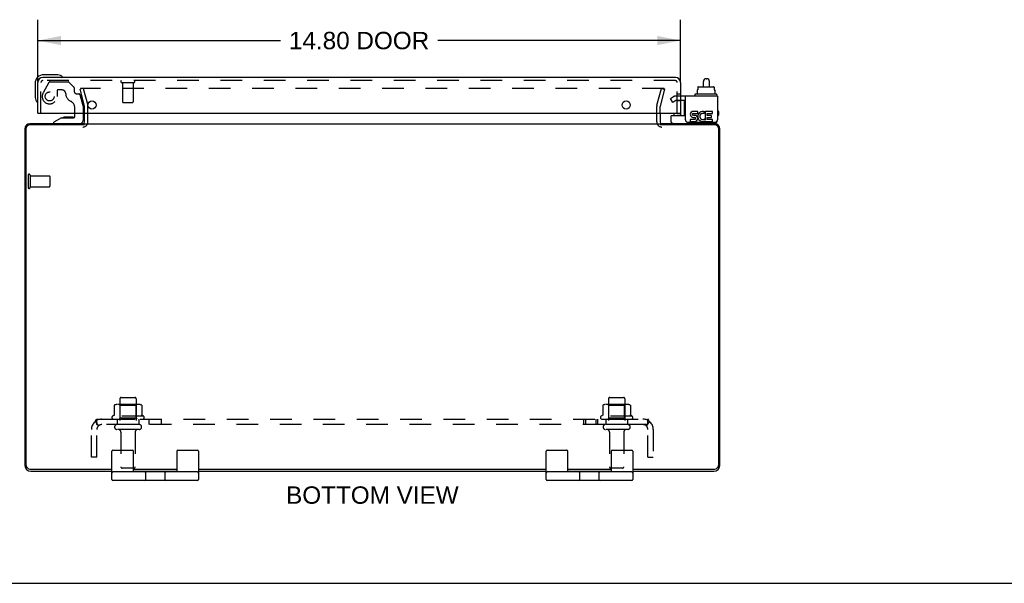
# Model space of a CAD drawing. Header units: inches. Extents: x 0 to 90.7, y 0 to 58.7.
# Tile 2 of 5: x 22.4 to 45, y 0 to 13. Entities that reach past the tile are written whole.
import ezdxf

# ---------------------------------------------------------------- set-up
doc = ezdxf.new("R2010")
doc.units = ezdxf.units.IN
doc.header["$LTSCALE"] = 4.986667
doc.header["$MEASUREMENT"] = 0
doc.linetypes.add('HIDDEN', pattern=[0.2, 0.1, -0.1])
doc.layers.get('0').update_dxf_attribs({"linetype": 'CONTINUOUS'})
for name, color, linetype in [('DEFAULT_2', 8, 'HIDDEN'), ('DIMENSIONS', 7, 'CONTINUOUS'), ('DOOR_ASSEMBLY', 7, 'CONTINUOUS'), ('SUBPANEL', 7, 'CONTINUOUS')]:
    doc.layers.add(name, color=color, linetype=linetype)
doc.styles.get("Standard").update_dxf_attribs({"font": 'arial.ttf'})
doc.dimstyles.new('DIMSTYLE_1', dxfattribs={"dimtxt": 0.4, "dimasz": 0.533333, "dimexe": 0.09, "dimexo": 0.07, "dimgap": 0.0375, "dimtad": 0, "dimtih": 1, "dimtoh": 1, "dimzin": 4, "dimdsep": 46, "dimtxsty": 'Standard', "dimblk": '_FILLED', "dimblk1": '_FILLED', "dimblk2": '_FILLED', "dimcen": 0.09, "dimadec": 3, "dimazin": 1, "dimtfac": 1, "dimtdec": 3, "dimtofl": 0, "dimtmove": 0, "dimatfit": 3, "dimldrblk": '_FILLED', "dimfxl": 0, "dimtolj": 1, "dimtzin": 4, "dimarcsym": 0})

# ---------------------------------------------------------------- blocks, each defined once
blk = doc.blocks.new('_FILLED')
at = {"color": 0, "linetype": 'ByBlock'}
blk.add_solid([(0, 0), (-1, 0.2), (-1, -0.2)], dxfattribs=at)
blk = doc.blocks.new('*D3')
at = {"layer": 'DIMENSIONS', "color": 2, "linetype": 'Continuous'}
for p, q in [((22.779, 11.548), (22.779, 12.974)), ((37.579, 11.548), (37.579, 12.974)), ((22.779, 12.494), (28.366, 12.494)), ((37.579, 12.494), (31.992, 12.494))]:
    blk.add_line(p, q, dxfattribs=at)
at = {"layer": 'DIMENSIONS', "color": 2, "linetype": 'Continuous', "xscale": 0.5333333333, "yscale": 0.5333333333, "zscale": 0.5333333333, "rotation": 180}
blk.add_blockref('_FILLED', (22.779, 12.494), dxfattribs=at)
at = {"layer": 'DIMENSIONS', "color": 2, "linetype": 'Continuous', "xscale": 0.5333333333, "yscale": 0.5333333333, "zscale": 0.5333333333}
blk.add_blockref('_FILLED', (37.579, 12.494), dxfattribs=at)
at = {"layer": 'DIMENSIONS', "color": 2, "linetype": 'Continuous', "insert": (30.179, 12.694), "char_height": 0.4, "width": 3.22677, "attachment_point": 2, "line_spacing_factor": 0.9}
blk.add_mtext('14.80 DOOR', dxfattribs=at)

msp = doc.modelspace()

# ---------------------------------------------------------------- linework, layer by layer
at = {"color": 7, "linetype": 'Continuous'}
for p, q in [((38.167, 11.614), (38.187, 11.614)), ((37.961, 11.363), (37.976, 11.363)), ((37.961, 11.363), (37.961, 11.256)), ((37.976, 11.421), (37.976, 11.363)), ((37.987, 11.431), (38.343, 11.431)), ((38.107, 11.431), (38.107, 11.554)), ((38.247, 11.431), (38.247, 11.554)), ((38.354, 11.421), (38.354, 11.363)), ((38.354, 11.363), (38.37, 11.363)), ((38.37, 11.363), (38.37, 11.256)), ((37.909, 11.246), (37.909, 11.226)), ((38.406, 11.256), (37.919, 11.256)), ((38.416, 11.246), (38.416, 11.226)), ((37.365, 10.618), (37.365, 10.756)), ((37.375, 10.766), (37.691, 10.766)), ((38.428, 10.658), (38.428, 10.672)), ((24.484, 2.388), (24.484, 3.038)), ((24.509, 3.063), (24.959, 3.063)), ((24.984, 2.563), (24.984, 3.038)), ((25.984, 3.038), (25.984, 2.563)), ((26.009, 3.063), (26.459, 3.063)), ((26.484, 3.038), (26.484, 2.388)), ((34.484, 2.388), (34.484, 3.038)), ((34.509, 3.063), (34.959, 3.063)), ((34.984, 2.563), (34.984, 3.038)), ((35.984, 3.038), (35.984, 2.563)), ((36.009, 3.063), (36.459, 3.063)), ((36.484, 3.038), (36.484, 2.388)), ((26.459, 2.563), (24.509, 2.563)), ((25.189, 2.563), (25.189, 2.578)), ((25.265, 2.388), (25.265, 2.538)), ((25.703, 2.538), (25.703, 2.388)), ((25.779, 2.563), (25.779, 2.578)), ((36.459, 2.563), (34.509, 2.563)), ((35.189, 2.563), (35.189, 2.578)), ((35.265, 2.388), (35.265, 2.538)), ((35.703, 2.538), (35.703, 2.388)), ((35.779, 2.563), (35.779, 2.578)), ((26.459, 2.363), (24.509, 2.363)), ((36.459, 2.363), (34.509, 2.363)), ((0, 0), (90.667, 0))]:
    msp.add_line(p, q, dxfattribs=at)
at = {"color": 3, "linetype": 'Continuous'}
for p, q in [((38.428, 11.216), (37.691, 11.216)), ((37.691, 10.672), (37.691, 11.216)), ((38.428, 11.216), (38.428, 10.672)), ((23.859, 10.62), (23.859, 10.821)), ((37.109, 10.821), (37.109, 10.62)), ((37.906, 10.677), (37.806, 10.677)), ((37.806, 10.677), (37.806, 10.631)), ((37.86, 10.725), (37.911, 10.725)), ((37.976, 10.863), (37.875, 10.863)), ((37.875, 10.817), (37.976, 10.817)), ((37.906, 10.77), (37.876, 10.77)), ((37.976, 10.817), (37.976, 10.863)), ((38.12, 10.811), (38.138, 10.853)), ((38.146, 10.67), (38.132, 10.69)), ((38.316, 10.863), (38.146, 10.863)), ((38.146, 10.863), (38.146, 10.67)), ((38.193, 10.817), (38.316, 10.817)), ((38.193, 10.77), (38.193, 10.817)), ((38.293, 10.77), (38.193, 10.77)), ((38.193, 10.725), (38.293, 10.725)), ((38.193, 10.677), (38.193, 10.725)), ((38.316, 10.677), (38.193, 10.677)), ((38.293, 10.725), (38.293, 10.77)), ((38.316, 10.817), (38.316, 10.863)), ((38.316, 10.631), (38.316, 10.677)), ((22.484, 10.461), (22.484, 2.714)), ((22.517, 2.711), (22.517, 10.475)), ((23.859, 10.555), (22.597, 10.555)), ((23.846, 10.578), (22.601, 10.578)), ((23.859, 10.578), (37.109, 10.578)), ((38.371, 10.555), (37.109, 10.555)), ((38.367, 10.578), (37.122, 10.578)), ((37.751, 10.612), (38.368, 10.612)), ((37.806, 10.631), (37.906, 10.631)), ((38.146, 10.644), (38.146, 10.631)), ((38.146, 10.631), (38.316, 10.631)), ((38.451, 10.475), (38.451, 2.711)), ((38.484, 2.714), (38.484, 10.461)), ((22.597, 2.631), (24.484, 2.631)), ((22.62, 2.578), (24.484, 2.578)), ((24.984, 2.631), (25.984, 2.631)), ((24.984, 2.578), (25.984, 2.578)), ((26.484, 2.631), (34.484, 2.631)), ((26.484, 2.578), (34.484, 2.578)), ((34.984, 2.631), (35.984, 2.631)), ((34.984, 2.578), (35.984, 2.578)), ((36.484, 2.631), (38.371, 2.631)), ((36.484, 2.578), (38.348, 2.578))]:
    msp.add_line(p, q, dxfattribs=at)
at = {"color": 7, "linetype": 'Continuous'}
for centre, radius, start, end in [((38.167, 11.554), 0.06, 90, 180), ((38.187, 11.554), 0.06, 0, 90), ((37.919, 11.246), 0.01, 90, 180), ((37.919, 11.226), 0.01, 180, 270), ((38.406, 11.246), 0.01, 0, 90), ((38.406, 11.226), 0.01, 270, 360), ((38.412, 11.098), 0.0162, 343.791, 16.209), ((37.375, 10.756), 0.01, 90, 180), ((38.348, 10.658), 0.08, 283.6886, 360), ((37.405, 10.618), 0.04, 180, 270), ((24.509, 3.038), 0.025, 90, 180), ((24.959, 3.038), 0.025, 0, 90), ((26.009, 3.038), 0.025, 90, 180), ((26.459, 3.038), 0.025, 0, 90), ((34.509, 3.038), 0.025, 90, 180), ((34.959, 3.038), 0.025, 0, 90), ((36.009, 3.038), 0.025, 90, 180), ((36.459, 3.038), 0.025, 0, 90), ((24.509, 2.538), 0.025, 90, 180), ((25.24, 2.538), 0.025, 0, 90), ((25.728, 2.538), 0.025, 90, 180), ((26.459, 2.538), 0.025, 0, 90), ((34.509, 2.538), 0.025, 90, 180), ((35.24, 2.538), 0.025, 0, 90), ((35.728, 2.538), 0.025, 90, 180), ((36.459, 2.538), 0.025, 0, 90), ((24.509, 2.388), 0.025, 180, 270), ((25.24, 2.388), 0.025, 270, 360), ((25.728, 2.388), 0.025, 180, 270), ((26.459, 2.388), 0.025, 270, 360), ((34.509, 2.388), 0.025, 180, 270), ((35.24, 2.388), 0.025, 270, 360), ((35.728, 2.388), 0.025, 180, 270), ((36.459, 2.388), 0.025, 270, 360)]:
    msp.add_arc(centre, radius, start, end, dxfattribs=at)
at = {"color": 3, "linetype": 'Continuous'}
for centre, radius, start, end in [((37.751, 10.672), 0.06, 180, 270), ((37.875, 10.793), 0.0696, 89.9911, 257.4338), ((37.875, 10.793), 0.0232, 90, 270.0485), ((37.906, 10.701), 0.0696, 270, 90), ((37.906, 10.701), 0.0232, 270, 351.2295), ((37.903, 10.7), 0.0267, 353.4285, 71.7628), ((38.092, 10.747), 0.116, 66.5966, 251.8791), ((38.092, 10.747), 0.0696, 66.5966, 305.1122), ((38.368, 10.672), 0.06, 270, 360), ((22.601, 10.461), 0.117, 90, 180), ((22.597, 10.475), 0.08, 90, 180), ((23.817, 10.62), 0.042, 270, 360), ((37.151, 10.62), 0.042, 180, 270), ((38.092, 10.744), 0.114, 251.4199, 296.1963), ((38.092, 10.747), 0.116, 295.737, 297.8532), ((38.367, 10.461), 0.117, 0, 90), ((38.371, 10.475), 0.08, 0, 90), ((22.62, 2.714), 0.136, 180, 270), ((22.597, 2.711), 0.08, 180, 270), ((38.348, 2.714), 0.136, 270, 360), ((38.371, 2.711), 0.08, 270, 360)]:
    msp.add_arc(centre, radius, start, end, dxfattribs=at)
at = {"color": 7, "linetype": 'Continuous'}
for centre, major_axis, ratio, start_param, end_param in [((37.987, 11.421), (0.0111, 0), 0.898834, 1.570796, 3.141593), ((38.343, 11.421), (0.0113, 0), 0.88616, 0, 1.570796)]:
    msp.add_ellipse(centre, major_axis=major_axis, ratio=ratio, start_param=start_param, end_param=end_param, dxfattribs=at)
at = {"layer": 'DEFAULT_2', "color": 8, "linetype": 'HIDDEN'}
for p, q in [((23.828, 11.391), (23.755, 11.371)), ((23.859, 10.985), (23.755, 11.371)), ((37.193, 11.391), (23.776, 11.391)), ((23.828, 11.391), (23.931, 11.005)), ((37.038, 11.005), (37.141, 11.391)), ((37.214, 11.371), (37.11, 10.985)), ((37.141, 11.391), (37.214, 11.371)), ((37.35, 11.16), (37.422, 11.202)), ((37.402, 11.07), (37.35, 11.16)), ((37.474, 11.112), (37.402, 11.07)), ((37.691, 11.216), (37.474, 11.216)), ((37.691, 11.112), (37.474, 11.112)), ((23.859, 10.821), (23.859, 10.979)), ((23.934, 10.62), (23.934, 10.979)), ((37.034, 10.62), (37.034, 10.979)), ((37.109, 10.821), (37.109, 10.979)), ((22.559, 9.395), (22.559, 9.111)), ((22.602, 9.395), (22.602, 9.111)), ((22.602, 9.377), (23.049, 9.377)), ((23.059, 9.367), (23.059, 9.139)), ((22.602, 9.129), (23.049, 9.129)), ((24.541, 4.093), (24.541, 3.875)), ((25.115, 4.114), (24.604, 4.114)), ((24.676, 4.094), (24.656, 4.114)), ((24.672, 4.248), (24.672, 3.653)), ((24.676, 3.798), (24.676, 4.094)), ((25.043, 4.094), (24.676, 4.094)), ((24.702, 4.278), (25.017, 4.278)), ((25.043, 4.094), (25.063, 4.114)), ((25.043, 3.798), (25.043, 4.094)), ((25.047, 4.248), (25.047, 3.653)), ((25.178, 4.093), (25.178, 3.875)), ((35.791, 4.093), (35.791, 3.875)), ((36.365, 4.114), (35.854, 4.114)), ((35.926, 4.094), (35.906, 4.114)), ((35.922, 4.248), (35.922, 3.653)), ((36.293, 4.094), (35.926, 4.094)), ((35.926, 3.798), (35.926, 4.094)), ((35.952, 4.278), (36.267, 4.278)), ((36.293, 4.094), (36.313, 4.114)), ((36.293, 3.798), (36.293, 4.094)), ((36.297, 4.248), (36.297, 3.653)), ((36.428, 4.093), (36.428, 3.875)), ((25.215, 3.848), (24.504, 3.848)), ((24.525, 3.778), (25.194, 3.778)), ((25.117, 3.653), (24.602, 3.653)), ((24.676, 3.798), (24.656, 3.778)), ((25.043, 3.798), (24.676, 3.798)), ((25.043, 3.798), (25.063, 3.778)), ((36.465, 3.848), (35.754, 3.848)), ((35.775, 3.778), (36.444, 3.778)), ((36.367, 3.653), (35.852, 3.653)), ((35.926, 3.798), (35.906, 3.778)), ((36.293, 3.798), (35.926, 3.798)), ((36.293, 3.798), (36.313, 3.778)), ((25.117, 3.543), (24.602, 3.543)), ((24.694, 3.481), (24.694, 2.683)), ((25.024, 3.481), (25.024, 2.683)), ((36.367, 3.543), (35.852, 3.543)), ((35.944, 3.481), (35.944, 2.683)), ((36.274, 3.481), (36.274, 2.683)), ((24.994, 2.653), (24.724, 2.653)), ((36.244, 2.653), (35.974, 2.653))]:
    msp.add_line(p, q, dxfattribs=at)
for points in [[(23.776, 11.391), (23.774, 11.391), (23.773, 11.39), (23.772, 11.39), (23.771, 11.39), (23.77, 11.389), (23.769, 11.389), (23.767, 11.388), (23.766, 11.388), (23.766, 11.387), (23.765, 11.386), (23.764, 11.385), (23.763, 11.384), (23.762, 11.383), (23.762, 11.382), (23.761, 11.381), (23.761, 11.38), (23.761, 11.379), (23.761, 11.377), (23.761, 11.376)], [(23.761, 11.376), (23.761, 11.375), (23.761, 11.374), (23.761, 11.373)], [(37.206, 11.383), (37.206, 11.384), (37.205, 11.385), (37.204, 11.386), (37.203, 11.387), (37.202, 11.388), (37.201, 11.388), (37.2, 11.389), (37.199, 11.389), (37.198, 11.39), (37.197, 11.39), (37.196, 11.39), (37.194, 11.391), (37.193, 11.391)], [(37.206, 11.383), (37.207, 11.382), (37.207, 11.381), (37.208, 11.38), (37.208, 11.379), (37.208, 11.377), (37.208, 11.376)], [(37.208, 11.376), (37.208, 11.375), (37.208, 11.374), (37.208, 11.373)], [(24.546, 4.102), (24.545, 4.101), (24.544, 4.1), (24.543, 4.099), (24.542, 4.097), (24.541, 4.096), (24.541, 4.094), (24.541, 4.093)], [(25.172, 4.102), (25.174, 4.101), (25.175, 4.1), (25.176, 4.099), (25.177, 4.097), (25.178, 4.096), (25.178, 4.094), (25.178, 4.093)], [(35.796, 4.102), (35.795, 4.101), (35.794, 4.1), (35.793, 4.099), (35.792, 4.097), (35.791, 4.096), (35.791, 4.094), (35.791, 4.093)], [(36.422, 4.102), (36.424, 4.101), (36.425, 4.1), (36.426, 4.099), (36.427, 4.097), (36.428, 4.096), (36.428, 4.094), (36.428, 4.093)], [(24.541, 3.875), (24.54, 3.873), (24.54, 3.872), (24.54, 3.871), (24.54, 3.87), (24.539, 3.87), (24.539, 3.869), (24.539, 3.869), (24.538, 3.868), (24.538, 3.868), (24.538, 3.867), (24.537, 3.867), (24.537, 3.867), (24.537, 3.867), (24.536, 3.866), (24.536, 3.866), (24.536, 3.866), (24.535, 3.866), (24.535, 3.866)], [(25.184, 3.866), (25.183, 3.866), (25.183, 3.866), (25.183, 3.866), (25.183, 3.866), (25.182, 3.867), (25.182, 3.867), (25.182, 3.867), (25.181, 3.867), (25.181, 3.868), (25.181, 3.868), (25.18, 3.869), (25.18, 3.869), (25.18, 3.87), (25.179, 3.87), (25.179, 3.871), (25.179, 3.872), (25.178, 3.873), (25.178, 3.875)], [(35.791, 3.875), (35.79, 3.873), (35.79, 3.872), (35.79, 3.871), (35.79, 3.87), (35.789, 3.87), (35.789, 3.869), (35.789, 3.869), (35.788, 3.868), (35.788, 3.868), (35.788, 3.867), (35.787, 3.867), (35.787, 3.867), (35.787, 3.867), (35.786, 3.866), (35.786, 3.866), (35.786, 3.866), (35.785, 3.866), (35.785, 3.866)], [(36.434, 3.866), (36.433, 3.866), (36.433, 3.866), (36.433, 3.866), (36.433, 3.866), (36.432, 3.867), (36.432, 3.867), (36.432, 3.867), (36.431, 3.867), (36.431, 3.868), (36.431, 3.868), (36.43, 3.869), (36.43, 3.869), (36.43, 3.87), (36.429, 3.87), (36.429, 3.871), (36.429, 3.872), (36.428, 3.873), (36.428, 3.875)]]:
    msp.add_lwpolyline(points, dxfattribs=at)
for centre, radius, start, end in [((37.474, 11.112), 0.104, 90, 120), ((23.834, 10.979), 0.025, 0, 15), ((23.834, 10.979), 0.1, 0, 15), ((37.134, 10.979), 0.1, 165, 180), ((37.134, 10.979), 0.025, 165, 180), ((23.817, 10.62), 0.117, 270, 360), ((37.151, 10.62), 0.117, 180, 270), ((22.581, 9.395), 0.0215, 0, 180), ((23.049, 9.367), 0.01, 0, 90), ((22.581, 9.111), 0.0215, 180, 360), ((23.049, 9.139), 0.01, 270, 360), ((24.604, 3.973), 0.141, 90, 113.95), ((24.702, 4.248), 0.03, 90, 180), ((25.017, 4.248), 0.03, 0, 90), ((25.115, 3.973), 0.141, 66.05, 90), ((35.854, 3.973), 0.141, 90, 113.95), ((35.952, 4.248), 0.03, 90, 180), ((36.267, 4.248), 0.03, 0, 90), ((36.365, 3.973), 0.141, 66.05, 90), ((24.859, 3.248), 0.698, 117.6814, 120.6631), ((24.859, 3.248), 0.698, 59.3369, 62.3186), ((36.109, 3.248), 0.698, 117.6814, 120.6631), ((36.109, 3.248), 0.698, 59.3369, 62.3186), ((24.525, 3.816), 0.0384, 124.4497, 270), ((24.602, 3.598), 0.055, 90, 270), ((25.117, 3.598), 0.055, 270, 90), ((25.194, 3.816), 0.0384, 270, 55.5503), ((35.775, 3.816), 0.0384, 124.4497, 270), ((35.852, 3.598), 0.055, 90, 270), ((36.367, 3.598), 0.055, 270, 90), ((36.444, 3.816), 0.0384, 270, 55.5503), ((24.632, 3.481), 0.0625, 0, 90), ((25.087, 3.481), 0.0625, 90, 180), ((35.882, 3.481), 0.0625, 0, 90), ((36.337, 3.481), 0.0625, 90, 180), ((24.724, 2.683), 0.03, 180, 270), ((24.994, 2.683), 0.03, 270, 360), ((35.974, 2.683), 0.03, 180, 270), ((36.244, 2.683), 0.03, 270, 360)]:
    msp.add_arc(centre, radius, start, end, dxfattribs=at)
at = {"layer": 'DOOR_ASSEMBLY', "color": 3, "linetype": 'Continuous'}
for p, q in [((37.462, 11.646), (22.896, 11.646)), ((22.779, 10.821), (22.779, 11.529)), ((37.579, 11.529), (37.579, 10.821)), ((22.779, 10.821), (37.579, 10.821))]:
    msp.add_line(p, q, dxfattribs=at)
at = {"layer": 'DOOR_ASSEMBLY', "color": 8, "linetype": 'HIDDEN'}
for p, q in [((37.462, 11.571), (22.896, 11.571)), ((22.854, 10.821), (22.854, 11.529)), ((23.039, 11.527), (22.905, 11.294)), ((23.065, 11.542), (23.478, 11.542)), ((23.226, 11.341), (23.226, 11.208)), ((23.336, 11.357), (23.242, 11.357)), ((23.614, 11.418), (23.499, 11.533)), ((23.62, 11.404), (23.62, 11.326)), ((24.712, 11.528), (24.996, 11.528)), ((24.73, 11.528), (24.73, 11.081)), ((24.978, 11.528), (24.978, 11.081)), ((37.504, 10.821), (37.504, 11.529)), ((23.679, 11.267), (23.723, 11.267)), ((23.822, 10.988), (23.753, 11.244)), ((37.579, 11.262), (37.504, 11.262)), ((23.637, 10.821), (23.637, 10.931)), ((23.822, 10.988), (23.822, 10.821)), ((24.74, 11.071), (24.968, 11.071)), ((37.579, 11.106), (37.504, 11.106)), ((23.743, 10.578), (23.153, 10.578))]:
    msp.add_line(p, q, dxfattribs=at)
at = {"layer": 'DOOR_ASSEMBLY', "color": 7, "linetype": 'Continuous'}
for p, q in [((23.208, 11.706), (22.919, 11.706)), ((23.246, 11.703), (23.208, 11.706)), ((22.719, 11.506), (22.719, 11.217)), ((22.719, 11.217), (22.722, 11.179)), ((37.669, 10.779), (37.669, 11.112)), ((23.329, 10.716), (23.153, 10.617)), ((23.329, 10.716), (23.606, 10.716)), ((23.417, 10.733), (23.416, 10.733)), ((23.558, 10.733), (23.417, 10.733)), ((23.558, 10.733), (23.558, 10.733)), ((23.637, 10.747), (23.637, 10.821)), ((23.822, 10.821), (23.822, 10.657)), ((37.423, 10.821), (37.423, 10.779)), ((37.498, 10.811), (37.497, 10.821)), ((37.498, 10.811), (37.579, 10.811)), ((37.579, 10.821), (37.579, 10.766)), ((38.454, 10.859), (38.454, 10.779)), ((23.153, 10.578), (23.153, 10.617))]:
    msp.add_line(p, q, dxfattribs=at)
at = {"layer": 'DOOR_ASSEMBLY', "color": 8, "linetype": 'HIDDEN'}
msp.add_circle((23.054, 11.208), 0.103, dxfattribs=at)
at = {"layer": 'DOOR_ASSEMBLY', "color": 3, "linetype": 'Continuous'}
for centre in [(24.029, 11.009), (36.329, 11.009)]:
    msp.add_circle(centre, 0.094, dxfattribs=at)
at = {"layer": 'DOOR_ASSEMBLY', "color": 7, "linetype": 'Continuous'}
for centre, radius, start, end in [((22.919, 11.506), 0.2, 90, 180), ((23.208, 11.456), 0.25, 59.1101, 90), ((23.329, 11.661), 0.015, 270, 353.6204), ((23.329, 11.658), 0.015, 6.3796, 59.1101), ((22.969, 11.217), 0.25, 180, 210.8899), ((22.767, 11.096), 0.015, 210.8899, 263.6204), ((22.764, 11.096), 0.015, 276.3796, 360), ((37.699, 10.919), 0.03, 189, 253.8099), ((38.424, 10.859), 0.03, 0, 82.2332), ((23.417, 10.643), 0.09, 90.672, 125.1877), ((23.557, 10.643), 0.09, 55.0768, 89.328), ((23.606, 10.747), 0.031, 270, 360), ((23.743, 10.657), 0.079, 270, 360), ((37.453, 10.779), 0.03, 180, 205.717), ((37.639, 10.779), 0.03, 334.2815, 360), ((38.424, 10.779), 0.03, 277.7668, 360)]:
    msp.add_arc(centre, radius, start, end, dxfattribs=at)
at = {"layer": 'DOOR_ASSEMBLY', "color": 3, "linetype": 'Continuous'}
for centre, start, end in [((22.896, 11.529), 90, 180), ((37.462, 11.529), 0, 90)]:
    msp.add_arc(centre, 0.117, start, end, dxfattribs=at)
at = {"layer": 'DOOR_ASSEMBLY', "color": 8, "linetype": 'HIDDEN'}
for centre, radius, start, end in [((22.896, 11.529), 0.042, 90, 180), ((24.712, 11.55), 0.0215, 90, 270), ((24.996, 11.55), 0.0215, 270, 90), ((37.462, 11.529), 0.042, 0, 90), ((23.065, 11.512), 0.03, 90, 150), ((23.242, 11.341), 0.016, 90, 180), ((23.336, 11.267), 0.09, 0, 90), ((23.478, 11.512), 0.03, 45, 90), ((23.6, 11.404), 0.02, 0, 45), ((23.054, 11.208), 0.172, 150, 360), ((23.611, 11.267), 0.185, 180, 244.2582), ((23.679, 11.326), 0.059, 180, 270), ((23.723, 11.236), 0.031, 15, 90), ((23.449, 10.931), 0.188, 0, 64.2582), ((24.74, 11.081), 0.01, 180, 270), ((24.968, 11.081), 0.01, 270, 360)]:
    msp.add_arc(centre, radius, start, end, dxfattribs=at)
at = {"layer": 'SUBPANEL', "color": 8, "linetype": 'HIDDEN'}
for p, q in [((24.102, 3.724), (24.182, 3.628)), ((24.141, 3.653), (24.141, 3.778)), ((24.141, 3.778), (36.828, 3.778)), ((36.828, 3.653), (24.141, 3.653)), ((24.144, 3.698), (24.143, 3.699)), ((24.144, 3.696), (24.144, 3.698)), ((24.144, 3.695), (24.144, 3.696)), ((24.145, 3.693), (24.144, 3.695)), ((24.145, 3.692), (24.145, 3.693)), ((24.145, 3.691), (24.145, 3.692)), ((24.146, 3.689), (24.145, 3.691)), ((24.146, 3.688), (24.146, 3.689)), ((24.147, 3.686), (24.146, 3.688)), ((24.147, 3.685), (24.147, 3.686)), ((24.148, 3.683), (24.147, 3.685)), ((24.148, 3.682), (24.148, 3.683)), ((24.149, 3.68), (24.148, 3.682)), ((24.15, 3.679), (24.149, 3.68)), ((24.15, 3.677), (24.15, 3.679)), ((24.151, 3.675), (24.15, 3.677)), ((24.155, 3.665), (24.155, 3.666)), ((24.156, 3.663), (24.155, 3.665)), ((24.157, 3.662), (24.156, 3.663)), ((24.157, 3.661), (24.157, 3.662)), ((24.168, 3.635), (24.163, 3.64)), ((24.609, 3.778), (24.609, 3.653)), ((25.109, 3.778), (25.109, 3.653)), ((25.338, 3.778), (25.338, 3.653)), ((25.619, 3.778), (25.619, 3.653)), ((35.35, 3.778), (35.35, 3.653)), ((35.389, 3.778), (35.389, 3.653)), ((35.631, 3.778), (35.631, 3.653)), ((35.67, 3.778), (35.67, 3.653)), ((35.859, 3.778), (35.859, 3.653)), ((36.359, 3.778), (36.359, 3.653)), ((36.867, 3.724), (36.787, 3.628)), ((36.808, 3.652), (36.808, 3.653)), ((36.811, 3.659), (36.81, 3.658)), ((36.812, 3.662), (36.811, 3.66)), ((36.811, 3.66), (36.811, 3.659)), ((36.813, 3.663), (36.812, 3.662)), ((36.814, 3.666), (36.813, 3.664)), ((36.813, 3.664), (36.813, 3.663)), ((36.815, 3.667), (36.814, 3.666)), ((36.816, 3.67), (36.815, 3.669)), ((36.815, 3.669), (36.815, 3.667)), ((36.817, 3.672), (36.816, 3.67)), ((36.818, 3.675), (36.817, 3.673)), ((36.817, 3.673), (36.817, 3.672)), ((36.819, 3.678), (36.818, 3.677)), ((36.818, 3.677), (36.818, 3.675)), ((36.82, 3.68), (36.819, 3.678)), ((36.821, 3.683), (36.82, 3.681)), ((36.82, 3.681), (36.82, 3.68)), ((36.822, 3.686), (36.821, 3.684)), ((36.821, 3.684), (36.821, 3.683)), ((36.823, 3.688), (36.822, 3.687)), ((36.822, 3.687), (36.822, 3.686)), ((36.824, 3.692), (36.823, 3.691)), ((36.823, 3.691), (36.823, 3.69)), ((36.823, 3.69), (36.823, 3.688)), ((36.825, 3.696), (36.824, 3.695)), ((36.824, 3.695), (36.824, 3.694)), ((36.824, 3.694), (36.824, 3.692)), ((36.826, 3.7), (36.825, 3.698)), ((36.825, 3.698), (36.825, 3.697)), ((36.825, 3.697), (36.825, 3.696)), ((36.827, 3.703), (36.826, 3.702)), ((36.826, 3.702), (36.826, 3.701)), ((36.826, 3.701), (36.826, 3.7)), ((36.827, 3.706), (36.827, 3.705)), ((36.827, 3.705), (36.827, 3.704)), ((36.827, 3.704), (36.827, 3.703)), ((36.828, 3.653), (36.828, 3.778)), ((24.016, 2.903), (24.016, 3.541)), ((24.141, 2.903), (24.141, 3.541)), ((36.828, 2.903), (36.828, 3.541)), ((36.953, 3.541), (36.953, 2.903)), ((24.141, 2.903), (24.016, 2.903)), ((36.828, 2.903), (36.953, 2.903))]:
    msp.add_line(p, q, dxfattribs=at)
for points in [[(24.102, 3.724), (24.104, 3.726), (24.105, 3.727), (24.107, 3.729), (24.109, 3.731), (24.11, 3.734), (24.112, 3.736), (24.113, 3.739), (24.115, 3.742), (24.116, 3.745), (24.117, 3.748), (24.12, 3.754)], [(24.12, 3.754), (24.121, 3.757), (24.122, 3.76), (24.124, 3.762), (24.125, 3.765), (24.126, 3.767), (24.127, 3.769), (24.129, 3.771), (24.13, 3.772), (24.131, 3.774), (24.132, 3.775), (24.134, 3.776), (24.135, 3.777), (24.136, 3.777), (24.138, 3.778), (24.139, 3.778), (24.141, 3.778)], [(24.143, 3.699), (24.143, 3.7), (24.143, 3.701), (24.143, 3.702), (24.142, 3.702), (24.142, 3.703), (24.142, 3.704), (24.142, 3.704), (24.142, 3.705), (24.142, 3.705), (24.142, 3.706), (24.142, 3.707), (24.141, 3.707), (24.141, 3.708), (24.141, 3.708), (24.141, 3.709), (24.141, 3.709), (24.141, 3.71), (24.141, 3.71), (24.141, 3.711), (24.141, 3.711), (24.141, 3.712), (24.141, 3.712), (24.141, 3.712), (24.141, 3.712), (24.141, 3.713)], [(24.141, 3.713), (24.141, 3.713), (24.141, 3.713), (24.141, 3.713), (24.141, 3.713), (24.141, 3.712), (24.141, 3.712), (24.141, 3.712), (24.141, 3.712), (24.141, 3.711), (24.141, 3.711), (24.141, 3.711), (24.141, 3.71), (24.141, 3.71), (24.141, 3.71)], [(24.163, 3.64), (24.161, 3.641), (24.159, 3.643), (24.158, 3.644), (24.156, 3.646), (24.154, 3.648), (24.152, 3.649), (24.15, 3.65), (24.148, 3.651), (24.146, 3.652), (24.145, 3.652), (24.143, 3.653), (24.142, 3.653), (24.141, 3.653)], [(24.155, 3.666), (24.154, 3.668), (24.154, 3.669), (24.153, 3.669), (24.153, 3.67), (24.153, 3.671), (24.152, 3.672), (24.152, 3.673), (24.152, 3.674), (24.151, 3.674), (24.151, 3.675)], [(24.164, 3.649), (24.164, 3.649), (24.164, 3.649), (24.164, 3.649), (24.164, 3.649), (24.163, 3.649), (24.163, 3.65), (24.163, 3.65), (24.163, 3.65), (24.163, 3.65), (24.162, 3.651), (24.162, 3.651), (24.162, 3.652), (24.162, 3.652), (24.161, 3.653), (24.161, 3.653), (24.161, 3.654), (24.161, 3.654), (24.16, 3.655), (24.16, 3.655), (24.16, 3.656), (24.159, 3.656), (24.159, 3.657), (24.159, 3.657), (24.159, 3.658), (24.158, 3.659), (24.158, 3.659), (24.158, 3.66), (24.157, 3.661)], [(24.161, 3.653), (24.161, 3.652), (24.161, 3.652), (24.162, 3.652), (24.162, 3.651), (24.162, 3.651), (24.162, 3.651), (24.163, 3.65), (24.163, 3.65), (24.163, 3.65), (24.163, 3.65), (24.163, 3.649), (24.164, 3.649), (24.164, 3.649)], [(24.182, 3.628), (24.181, 3.627), (24.18, 3.627), (24.18, 3.627), (24.179, 3.627), (24.178, 3.627), (24.178, 3.628), (24.177, 3.628), (24.176, 3.629), (24.175, 3.629), (24.174, 3.63), (24.172, 3.631), (24.171, 3.632), (24.169, 3.634), (24.168, 3.635)], [(36.787, 3.628), (36.788, 3.627), (36.788, 3.627), (36.789, 3.627), (36.79, 3.627), (36.79, 3.627), (36.791, 3.628), (36.792, 3.628), (36.793, 3.629), (36.794, 3.629), (36.795, 3.63), (36.797, 3.631), (36.798, 3.632), (36.799, 3.634), (36.801, 3.635), (36.804, 3.638)], [(36.804, 3.638), (36.806, 3.64), (36.808, 3.641), (36.809, 3.643), (36.811, 3.644), (36.813, 3.646), (36.815, 3.648), (36.817, 3.649), (36.819, 3.65), (36.821, 3.651), (36.823, 3.652), (36.824, 3.652), (36.826, 3.653), (36.827, 3.653), (36.828, 3.653)], [(36.81, 3.658), (36.81, 3.657), (36.809, 3.656), (36.809, 3.656), (36.809, 3.655), (36.809, 3.655), (36.808, 3.654), (36.808, 3.654), (36.808, 3.653), (36.807, 3.653), (36.807, 3.652), (36.807, 3.652), (36.807, 3.652), (36.806, 3.651), (36.806, 3.651), (36.806, 3.65), (36.806, 3.65), (36.806, 3.65), (36.806, 3.65), (36.805, 3.649), (36.805, 3.649)], [(36.805, 3.649), (36.805, 3.649), (36.805, 3.649), (36.805, 3.649), (36.805, 3.649), (36.806, 3.65), (36.806, 3.65), (36.806, 3.65), (36.806, 3.65), (36.806, 3.651), (36.807, 3.651), (36.807, 3.651), (36.807, 3.652), (36.808, 3.652)], [(36.805, 3.649), (36.805, 3.649), (36.805, 3.649)], [(36.828, 3.713), (36.828, 3.713), (36.828, 3.713), (36.828, 3.713), (36.828, 3.713), (36.828, 3.712), (36.828, 3.712), (36.828, 3.712), (36.828, 3.712), (36.828, 3.711), (36.828, 3.711), (36.828, 3.71), (36.828, 3.71), (36.828, 3.71), (36.828, 3.709), (36.828, 3.709), (36.828, 3.708), (36.828, 3.708), (36.827, 3.707), (36.827, 3.707), (36.827, 3.706)], [(36.851, 3.748), (36.849, 3.754), (36.848, 3.757), (36.846, 3.76), (36.845, 3.762), (36.844, 3.765), (36.843, 3.767), (36.841, 3.769), (36.84, 3.771), (36.839, 3.772), (36.838, 3.774), (36.836, 3.775), (36.835, 3.776), (36.834, 3.777), (36.832, 3.777), (36.831, 3.778), (36.83, 3.778), (36.828, 3.778)], [(36.828, 3.709), (36.828, 3.71), (36.828, 3.71), (36.828, 3.711), (36.828, 3.711), (36.828, 3.712), (36.828, 3.712), (36.828, 3.712), (36.828, 3.712), (36.828, 3.713), (36.828, 3.713)], [(36.867, 3.724), (36.865, 3.726), (36.863, 3.727), (36.862, 3.729), (36.86, 3.731), (36.859, 3.734), (36.857, 3.736), (36.856, 3.739), (36.854, 3.742), (36.853, 3.745), (36.851, 3.748)]]:
    msp.add_lwpolyline(points, dxfattribs=at)
for centre, radius, start, end in [((24.253, 3.541), 0.237, 90, 180), ((24.253, 3.541), 0.112, 90, 180), ((36.716, 3.541), 0.237, 0, 90), ((36.716, 3.541), 0.112, 0, 90)]:
    msp.add_arc(centre, radius, start, end, dxfattribs=at)

# ---------------------------------------------------------------- texts
at = {"layer": 'DIMENSIONS', "color": 2, "linetype": 'Continuous', "insert": (30.485, 2.231), "char_height": 0.4, "width": 3.96431, "attachment_point": 2, "line_spacing_factor": 0.9}
msp.add_mtext('BOTTOM VIEW', dxfattribs=at)

# ---------------------------------------------------------------- dimensions: what is measured, and where the dimension line sits
at = {"layer": 'DIMENSIONS', "color": 2, "linetype": 'Continuous'}
dim = msp.add_linear_dim(base=(37.579, 12.494), p1=(22.779, 11.478), p2=(37.579, 11.478), text='<> DOOR', dimstyle='DIMSTYLE_1', dxfattribs=at)
dim.commit()
dim.dimension.update_dxf_attribs({"geometry": '*D3', "text_midpoint": (30.179, 12.494), "dimtype": 160})

doc.saveas('drawing.dxf')
